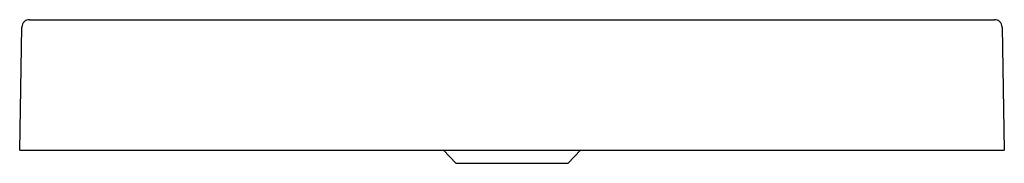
# Model space of a CAD drawing. Header units: millimetres. Extents: x 2023.297 to 2024.201, y 1788.444 to 1788.576.
import ezdxf

# ---------------------------------------------------------------- set-up
doc = ezdxf.new("R2010")
doc.units = ezdxf.units.MM
doc.layers.add('SANINDUSA', color=3, linetype='Continuous')

msp = doc.modelspace()

# ---------------------------------------------------------------- linework, layer by layer
at = {"layer": 'SANINDUSA'}
for p, q in [((2023.29672, 1788.45578), (2023.29869, 1788.56891)), ((2023.30569, 1788.57578), (2024.19193, 1788.57578)), ((2024.19893, 1788.56891), (2024.20091, 1788.45578)), ((2023.29672, 1788.45578), (2023.30172, 1788.45578)), ((2023.30172, 1788.45578), (2024.19591, 1788.45578)), ((2023.68598, 1788.45578), (2023.69712, 1788.44384)), ((2023.80051, 1788.44384), (2023.81165, 1788.45578)), ((2024.19591, 1788.45578), (2024.20091, 1788.45578)), ((2023.69712, 1788.44384), (2023.80051, 1788.44384))]:
    msp.add_line(p, q, dxfattribs=at)
for centre, start, end in [((2023.30569, 1788.56878), 90, 179), ((2024.19193, 1788.56878), 1, 90)]:
    msp.add_arc(centre, 0.007, start, end, dxfattribs=at)

doc.saveas('drawing.dxf')
